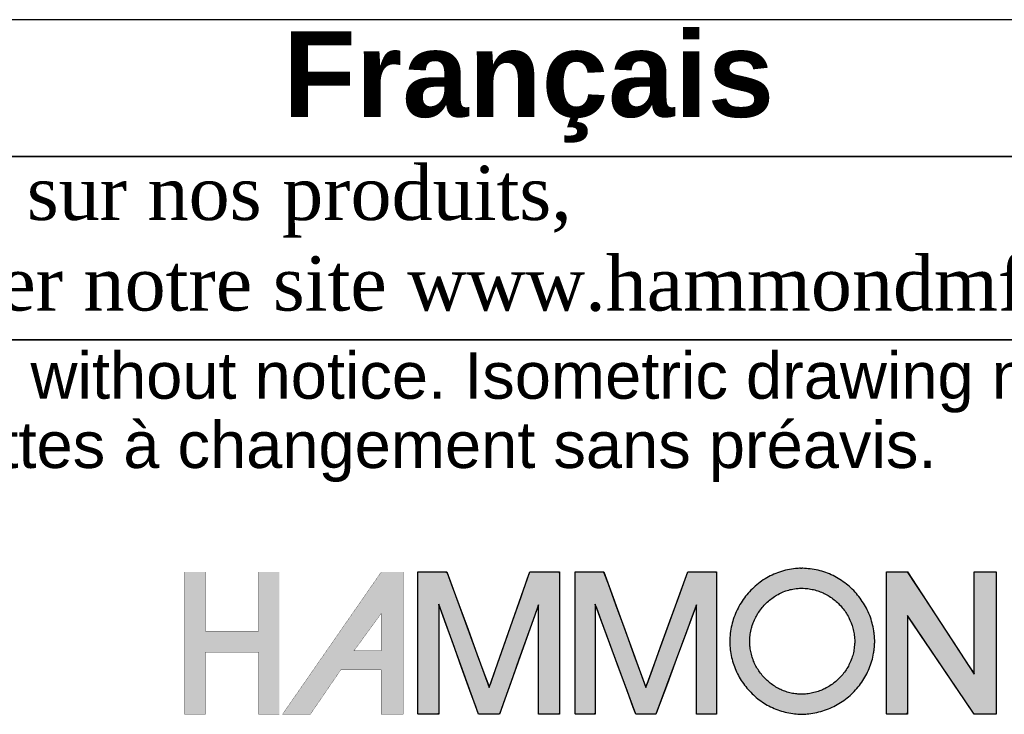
# Model space of a CAD drawing. Header units: inches. Extents: x 0 to 80, y 0 to 59.8.
# Tile 4 of 10: x 67.9 to 75.2, y 5.3 to 10.4. Entities that reach past the tile are written whole.
import ezdxf

# ---------------------------------------------------------------- set-up
doc = ezdxf.new("R2010")
doc.units = ezdxf.units.IN
doc.header["$MEASUREMENT"] = 0
doc.layers.add('Default', color=7, linetype='Continuous')

# ---------------------------------------------------------------- blocks, each defined once
blk = doc.blocks.new('Block1')
at = {"layer": 'Default', "linetype": 'Continuous'}
for points in [[(1.3629, 1.2145), (1.3629, 1.1253), (1.2832, 1.1253), (1.2832, 1.2145), (1.2517, 1.2145), (1.2517, 1.0005), (1.2832, 1.0005), (1.2832, 1.0939), (1.3629, 1.0939), (1.3629, 1.0939), (1.3629, 1.0005), (1.3943, 1.0005), (1.3943, 1.2145)], [(1.6025, 1.2145), (1.6025, 1.1948), (1.6025, 1.175), (1.6025, 1.1553), (1.6025, 1.1356), (1.6025, 1.1159), (1.6025, 1.0962), (1.6025, 1.0794), (1.6025, 1.0686), (1.6025, 1.0579), (1.6025, 1.0471), (1.6025, 1.0363), (1.6025, 1.0255), (1.6025, 1.0147), (1.6025, 1.0106), (1.6025, 1.0091), (1.6024, 1.007), (1.6024, 1.0047), (1.6024, 1.0026), (1.6026, 1.0011), (1.6029, 1.0005), (1.6075, 1.0005), (1.6122, 1.0005), (1.6169, 1.0005), (1.6215, 1.0005), (1.6262, 1.0005), (1.6309, 1.0005), (1.634, 1.0017), (1.634, 1.0178), (1.634, 1.0472), (1.634, 1.0834), (1.634, 1.1196), (1.634, 1.149), (1.634, 1.165), (1.6357, 1.1616), (1.6433, 1.1403), (1.655, 1.1079), (1.6683, 1.071), (1.6808, 1.0363), (1.6901, 1.0106), (1.6937, 1.0005), (1.6957, 1.0005), (1.7005, 1.0005), (1.7071, 1.0005), (1.7141, 1.0005), (1.7203, 1.0005), (1.7243, 1.0005), (1.7257, 1.0017), (1.7313, 1.0177), (1.7418, 1.0469), (1.7546, 1.0829), (1.7674, 1.1188), (1.7779, 1.1481), (1.7835, 1.164), (1.784, 1.1606), (1.784, 1.1395), (1.784, 1.1072), (1.784, 1.0706), (1.784, 1.0361), (1.784, 1.0105), (1.784, 1.0005), (1.7859, 1.0005), (1.7908, 1.0005), (1.7974, 1.0005), (1.8044, 1.0005), (1.8105, 1.0005), (1.8146, 1.0005), (1.8154, 1.0021), (1.8154, 1.0228), (1.8154, 1.0608), (1.8154, 1.1075), (1.8154, 1.1542), (1.8154, 1.1922), (1.8154, 1.2129), (1.8142, 1.2145), (1.8085, 1.2145), (1.7997, 1.2145), (1.7898, 1.2145), (1.7805, 1.2145), (1.7735, 1.2145), (1.7708, 1.2145), (1.7671, 1.2039), (1.7577, 1.177), (1.745, 1.1407), (1.7314, 1.102), (1.7195, 1.068), (1.7117, 1.0458), (1.7096, 1.0422), (1.7034, 1.0589), (1.692, 1.0898), (1.678, 1.1277), (1.6641, 1.1656), (1.6527, 1.1964), (1.6465, 1.2132), (1.6448, 1.2145), (1.6392, 1.2145), (1.6307, 1.2145), (1.621, 1.2145), (1.6119, 1.2145), (1.6052, 1.2145)], [(1.839, 1.2145), (1.839, 1.1948), (1.839, 1.175), (1.839, 1.1553), (1.839, 1.1356), (1.839, 1.1159), (1.839, 1.0962), (1.839, 1.0794), (1.839, 1.0686), (1.839, 1.0579), (1.839, 1.0471), (1.839, 1.0363), (1.839, 1.0255), (1.839, 1.0147), (1.839, 1.0106), (1.839, 1.009), (1.8389, 1.007), (1.8389, 1.0047), (1.839, 1.0026), (1.8391, 1.0011), (1.8394, 1.0005), (1.8439, 1.0005), (1.8484, 1.0005), (1.8529, 1.0005), (1.8574, 1.0005), (1.8619, 1.0005), (1.8664, 1.0005), (1.8694, 1.0017), (1.8694, 1.0178), (1.8694, 1.0472), (1.8694, 1.0834), (1.8694, 1.1196), (1.8694, 1.149), (1.8694, 1.165), (1.8711, 1.1616), (1.8789, 1.1403), (1.8908, 1.1079), (1.9044, 1.071), (1.9171, 1.0363), (1.9266, 1.0106), (1.9303, 1.0005), (1.9321, 1.0005), (1.9368, 1.0005), (1.9432, 1.0005), (1.95, 1.0005), (1.9559, 1.0005), (1.9598, 1.0005), (1.9611, 1.0017), (1.967, 1.0177), (1.9778, 1.0469), (1.9911, 1.0829), (2.0044, 1.1188), (2.0152, 1.1481), (2.0211, 1.164), (2.0215, 1.1606), (2.0215, 1.1395), (2.0215, 1.1072), (2.0215, 1.0706), (2.0215, 1.0361), (2.0215, 1.0105), (2.0215, 1.0005), (2.0234, 1.0005), (2.0281, 1.0005), (2.0345, 1.0005), (2.0412, 1.0005), (2.0472, 1.0005), (2.0511, 1.0005), (2.0519, 1.0021), (2.0519, 1.0228), (2.0519, 1.0608), (2.0519, 1.1075), (2.0519, 1.1542), (2.0519, 1.1922), (2.0519, 1.2129), (2.0507, 1.2145), (2.0451, 1.2145), (2.0366, 1.2145), (2.0269, 1.2145), (2.0178, 1.2145), (2.011, 1.2145), (2.0084, 1.2145), (2.0046, 1.2039), (1.9948, 1.177), (1.9816, 1.1407), (1.9676, 1.102), (1.9553, 1.068), (1.9472, 1.0458), (1.945, 1.0422), (1.9389, 1.0589), (1.9276, 1.0898), (1.9137, 1.1277), (1.8999, 1.1656), (1.8886, 1.1964), (1.8825, 1.2132), (1.8808, 1.2145), (1.8753, 1.2145), (1.8669, 1.2145), (1.8573, 1.2145), (1.8483, 1.2145), (1.8416, 1.2145)], [(2.3073, 1.2145), (2.3073, 1.1987), (2.3073, 1.1829), (2.3073, 1.1672), (2.3073, 1.1514), (2.3073, 1.1356), (2.3073, 1.1198), (2.3073, 1.1041), (2.3073, 1.0883), (2.3073, 1.0773), (2.3073, 1.0686), (2.3073, 1.06), (2.3073, 1.0514), (2.3073, 1.0428), (2.3073, 1.0341), (2.3073, 1.0255), (2.3073, 1.0169), (2.3073, 1.011), (2.3073, 1.0101), (2.3072, 1.0087), (2.3072, 1.007), (2.3072, 1.0052), (2.3072, 1.0034), (2.3073, 1.0019), (2.3074, 1.0009), (2.3077, 1.0005), (2.3114, 1.0005), (2.3151, 1.0005), (2.3188, 1.0005), (2.3226, 1.0005), (2.3263, 1.0005), (2.33, 1.0005), (2.3338, 1.0005), (2.3375, 1.0005), (2.3388, 1.0032), (2.3388, 1.016), (2.3388, 1.0364), (2.3388, 1.0614), (2.3388, 1.088), (2.3388, 1.1131), (2.3388, 1.1335), (2.3388, 1.1462), (2.3392, 1.1482), (2.3457, 1.1388), (2.358, 1.1205), (2.3742, 1.0967), (2.3921, 1.0703), (2.4097, 1.0444), (2.4248, 1.0221), (2.4354, 1.0064), (2.4394, 1.0005), (2.4407, 1.0005), (2.4442, 1.0005), (2.4492, 1.0005), (2.455, 1.0005), (2.4609, 1.0005), (2.4662, 1.0005), (2.4702, 1.0005), (2.4723, 1.0005), (2.4725, 1.0044), (2.4725, 1.0228), (2.4725, 1.0522), (2.4725, 1.0883), (2.4725, 1.1267), (2.4725, 1.1628), (2.4725, 1.1922), (2.4725, 1.2106), (2.4723, 1.2145), (2.4702, 1.2145), (2.4662, 1.2145), (2.4609, 1.2145), (2.455, 1.2145), (2.4492, 1.2145), (2.4442, 1.2145), (2.4407, 1.2145), (2.4394, 1.2145), (2.4394, 1.2084), (2.4394, 1.1922), (2.4394, 1.1691), (2.4394, 1.1423), (2.4394, 1.1149), (2.4394, 1.0902), (2.4394, 1.0714), (2.4394, 1.0616), (2.4376, 1.0636), (2.4289, 1.0768), (2.4151, 1.098), (2.3981, 1.1239), (2.3801, 1.1514), (2.3631, 1.1774), (2.3492, 1.1985), (2.3406, 1.2117), (2.3386, 1.2145), (2.3366, 1.2145), (2.3327, 1.2145), (2.3277, 1.2145), (2.3221, 1.2145), (2.3166, 1.2145), (2.3119, 1.2145), (2.3085, 1.2145)]]:
    blk.add_hatch(color=7, dxfattribs=at).paths.add_polyline_path(points)
h = blk.add_hatch(color=7, dxfattribs=at)
h.paths.add_polyline_path([(1.5475, 1.2145), (1.5467, 1.2133), (1.399, 1.0005), (1.441, 1.0005), (1.4866, 1.0671), (1.5475, 1.0671), (1.5475, 1.0005), (1.5805, 1.0005), (1.5805, 1.2145)])
h.paths.add_polyline_path([(1.5475, 1.096), (1.5475, 1.1521), (1.5066, 1.096)])
h = blk.add_hatch(color=7, dxfattribs=at)
edge = h.paths.add_edge_path()
edge.add_spline(control_points=[(2.1778, 1.2201), (2.1771, 1.22), (2.1759, 1.22), (2.1733, 1.2198), (2.1719, 1.2197), (2.1665, 1.2191), (2.1625, 1.2185), (2.1543, 1.2168), (2.1505, 1.2157), (2.1426, 1.2131), (2.139, 1.2116), (2.1316, 1.2081), (2.1281, 1.2062), (2.1212, 1.2019), (2.1179, 1.1996), (2.1115, 1.1946), (2.1085, 1.192), (2.1027, 1.1863), (2.1, 1.1834), (2.0948, 1.1772), (2.0924, 1.1739), (2.088, 1.1672), (2.0859, 1.1637), (2.0822, 1.1565), (2.0805, 1.1528), (2.0776, 1.1451), (2.0763, 1.1413), (2.0742, 1.1333), (2.0734, 1.1294), (2.0722, 1.1211), (2.0719, 1.117), (2.0716, 1.1086), (2.0718, 1.1046), (2.0724, 1.0965), (2.073, 1.0927), (2.0746, 1.0849), (2.0755, 1.0812), (2.0779, 1.0738), (2.0792, 1.0702), (2.0823, 1.0631), (2.0841, 1.0597), (2.0879, 1.053), (2.0899, 1.0498), (2.0944, 1.0435), (2.0968, 1.0405), (2.1018, 1.0348), (2.1045, 1.032), (2.1101, 1.0268), (2.113, 1.0244), (2.1192, 1.0198), (2.1223, 1.0177), (2.1289, 1.0137), (2.1322, 1.012), (2.1393, 1.0087), (2.1428, 1.0073), (2.1502, 1.0048), (2.1538, 1.0038), (2.1616, 1.0021), (2.1653, 1.0015), (2.1708, 1.0009), (2.1723, 1.0008), (2.1754, 1.0006), (2.1771, 1.0005), (2.1831, 1.0006), (2.1845, 1.0006), (2.1874, 1.0009), (2.189, 1.001), (2.1948, 1.0017), (2.1987, 1.0023), (2.2067, 1.0041), (2.2105, 1.0051), (2.2181, 1.0077), (2.2218, 1.0092), (2.229, 1.0126), (2.2325, 1.0144), (2.2393, 1.0185), (2.2425, 1.0207), (2.2488, 1.0255), (2.2518, 1.028), (2.2576, 1.0334), (2.2603, 1.0362), (2.2654, 1.0422), (2.2678, 1.0452), (2.2723, 1.0518), (2.2744, 1.0551), (2.2782, 1.0621), (2.2799, 1.0656), (2.2829, 1.073), (2.2842, 1.0767), (2.2864, 1.0845), (2.2873, 1.0884), (2.2883, 1.0945), (2.2886, 1.0964), (2.289, 1.1001), (2.2892, 1.1019), (2.2895, 1.1048), (2.2895, 1.1058), (2.2896, 1.1077), (2.2896, 1.1086), (2.2896, 1.1112), (2.2896, 1.1118), (2.2896, 1.1131), (2.2895, 1.1139), (2.2893, 1.1165), (2.2892, 1.1182), (2.2888, 1.1218), (2.2886, 1.1237), (2.2876, 1.1299), (2.2868, 1.1337), (2.2847, 1.1416), (2.2835, 1.1453), (2.2806, 1.1528), (2.2789, 1.1564), (2.2752, 1.1635), (2.2732, 1.1669), (2.2688, 1.1735), (2.2665, 1.1767), (2.2614, 1.1828), (2.2588, 1.1857), (2.2531, 1.1912), (2.2501, 1.1938), (2.2439, 1.1988), (2.2407, 1.201), (2.234, 1.2053), (2.2305, 1.2072), (2.2233, 1.2107), (2.2197, 1.2123), (2.2121, 1.215), (2.2084, 1.2161), (2.2004, 1.218), (2.1965, 1.2187), (2.1887, 1.2196), (2.1851, 1.2198), (2.1809, 1.2201), (2.1804, 1.2201), (2.18, 1.2201)], knot_values=[0, 0, 0, 0, 0.006253, 0.006253, 0.012505, 0.012505, 0.030829, 0.030829, 0.048882, 0.048882, 0.066764, 0.066764, 0.084548, 0.084548, 0.102286, 0.102286, 0.120012, 0.120012, 0.137747, 0.137747, 0.15551, 0.15551, 0.173315, 0.173315, 0.191184, 0.191184, 0.20915, 0.20915, 0.227262, 0.227262, 0.245593, 0.245593, 0.263702, 0.263702, 0.281026, 0.281026, 0.298163, 0.298163, 0.315172, 0.315172, 0.332097, 0.332097, 0.348969, 0.348969, 0.365805, 0.365805, 0.382621, 0.382621, 0.39943, 0.39943, 0.41625, 0.41625, 0.433104, 0.433104, 0.450033, 0.450033, 0.467091, 0.467091, 0.484355, 0.484355, 0.491212, 0.491212, 0.49807, 0.49807, 0.505746, 0.505746, 0.513421, 0.513421, 0.531337, 0.531337, 0.549023, 0.549023, 0.566548, 0.566548, 0.583962, 0.583962, 0.601305, 0.601305, 0.618607, 0.618607, 0.635893, 0.635893, 0.65319, 0.65319, 0.67053, 0.67053, 0.687954, 0.687954, 0.705517, 0.705517, 0.72329, 0.72329, 0.732328, 0.732328, 0.741367, 0.741367, 0.744906, 0.744906, 0.748446, 0.748446, 0.750825, 0.750825, 0.753204, 0.753204, 0.762224, 0.762224, 0.771244, 0.771244, 0.789037, 0.789037, 0.806664, 0.806664, 0.824184, 0.824184, 0.841639, 0.841639, 0.859056, 0.859056, 0.876456, 0.876456, 0.893855, 0.893855, 0.91127, 0.91127, 0.928728, 0.928728, 0.946265, 0.946265, 0.963936, 0.963936, 0.981815, 0.981815, 0.998218, 0.998218, 1, 1, 1, 1], degree=3, periodic=0)
edge.add_line((2.18, 1.2201), (2.1778, 1.2201))
edge = h.paths.add_edge_path()
edge.add_spline(control_points=[(2.1787, 1.1901), (2.1777, 1.19), (2.175, 1.1899), (2.171, 1.1894), (2.1669, 1.1888), (2.1623, 1.1879), (2.1584, 1.1868), (2.154, 1.1853), (2.1502, 1.1838), (2.146, 1.1818), (2.1424, 1.1798), (2.1384, 1.1773), (2.1351, 1.175), (2.1313, 1.172), (2.1283, 1.1694), (2.1248, 1.166), (2.1221, 1.163), (2.1189, 1.1593), (2.1165, 1.156), (2.1138, 1.152), (2.1118, 1.1485), (2.1096, 1.1442), (2.1079, 1.1404), (2.1061, 1.1359), (2.1049, 1.132), (2.1036, 1.1274), (2.1028, 1.1233), (2.1021, 1.1185), (2.1018, 1.1144), (2.1016, 1.1096), (2.1018, 1.1055), (2.1021, 1.1008), (2.1027, 1.0969), (2.1036, 1.0925), (2.1046, 1.0887), (2.106, 1.0844), (2.1073, 1.0808), (2.1091, 1.0766), (2.1109, 1.0731), (2.1131, 1.0692), (2.1152, 1.0659), (2.1179, 1.0622), (2.1203, 1.0592), (2.1233, 1.0557), (2.126, 1.053), (2.1294, 1.0499), (2.1323, 1.0474), (2.1359, 1.0447), (2.1391, 1.0426), (2.143, 1.0402), (2.1464, 1.0384), (2.1504, 1.0366), (2.154, 1.0351), (2.1582, 1.0337), (2.1619, 1.0327), (2.1662, 1.0318), (2.1701, 1.0312), (2.174, 1.0307), (2.177, 1.0306), (2.1801, 1.0304), (2.182, 1.0306), (2.1855, 1.0308), (2.1899, 1.0313), (2.1939, 1.0319), (2.1985, 1.033), (2.2024, 1.034), (2.2069, 1.0356), (2.2106, 1.037), (2.2149, 1.039), (2.2184, 1.0409), (2.2224, 1.0433), (2.2257, 1.0456), (2.2295, 1.0484), (2.2325, 1.0509), (2.2359, 1.0542), (2.2386, 1.057), (2.2417, 1.0606), (2.2441, 1.0637), (2.2468, 1.0675), (2.2489, 1.0709), (2.2511, 1.0749), (2.2528, 1.0785), (2.2545, 1.0828), (2.2559, 1.0866), (2.2571, 1.0911), (2.258, 1.095), (2.2588, 1.0997), (2.2592, 1.1038), (2.2595, 1.1071), (2.2596, 1.1086), (2.2596, 1.1102), (2.2596, 1.1109), (2.2596, 1.1119), (2.2593, 1.1149), (2.259, 1.119), (2.2583, 1.1237), (2.2574, 1.1276), (2.2562, 1.1322), (2.255, 1.136), (2.2533, 1.1404), (2.2516, 1.144), (2.2494, 1.1482), (2.2474, 1.1516), (2.2448, 1.1556), (2.2424, 1.1588), (2.2393, 1.1625), (2.2367, 1.1654), (2.2333, 1.1687), (2.2303, 1.1713), (2.2266, 1.1743), (2.2233, 1.1766), (2.2193, 1.1791), (2.2159, 1.181), (2.2117, 1.1831), (2.208, 1.1847), (2.2036, 1.1862), (2.1997, 1.1874), (2.1952, 1.1884), (2.1912, 1.1892), (2.1868, 1.1897), (2.1832, 1.1899), (2.1796, 1.1901), (2.1791, 1.1901), (2.1788, 1.1901), (2.1787, 1.1901)], knot_values=[0, 0, 0, 0, 0.012505, 0.012505, 0.030829, 0.030829, 0.048882, 0.048882, 0.066764, 0.066764, 0.084548, 0.084548, 0.102286, 0.102286, 0.120012, 0.120012, 0.137747, 0.137747, 0.15551, 0.15551, 0.173315, 0.173315, 0.191184, 0.191184, 0.20915, 0.20915, 0.227262, 0.227262, 0.245593, 0.245593, 0.263702, 0.263702, 0.281026, 0.281026, 0.298163, 0.298163, 0.315172, 0.315172, 0.332097, 0.332097, 0.348969, 0.348969, 0.365805, 0.365805, 0.382621, 0.382621, 0.39943, 0.39943, 0.41625, 0.41625, 0.433104, 0.433104, 0.450033, 0.450033, 0.467091, 0.467091, 0.484355, 0.484355, 0.49807, 0.49807, 0.49807, 0.513421, 0.513421, 0.531337, 0.531337, 0.549023, 0.549023, 0.566548, 0.566548, 0.583962, 0.583962, 0.601305, 0.601305, 0.618607, 0.618607, 0.635893, 0.635893, 0.65319, 0.65319, 0.67053, 0.67053, 0.687954, 0.687954, 0.705517, 0.705517, 0.72329, 0.72329, 0.741367, 0.741367, 0.748446, 0.748446, 0.748446, 0.753204, 0.753204, 0.771244, 0.771244, 0.789037, 0.789037, 0.806664, 0.806664, 0.824184, 0.824184, 0.841639, 0.841639, 0.859056, 0.859056, 0.876456, 0.876456, 0.893855, 0.893855, 0.91127, 0.91127, 0.928728, 0.928728, 0.946265, 0.946265, 0.963936, 0.963936, 0.981815, 0.981815, 0.998218, 0.998218, 0.998218, 1, 1, 1, 1], degree=3, periodic=0)
at = {"layer": 'Default', "color": 7, "linetype": 'Continuous'}
blk.add_line((2.1778, 1.2201), (2.18, 1.2201), dxfattribs=at)
at = {"layer": 'Default', "color": 7, "linetype": 'Continuous', "const_width": 0.00035}
for points in [[(1.3629, 1.2145), (1.3629, 1.1253), (1.2832, 1.1253), (1.2832, 1.2145), (1.2517, 1.2145), (1.2517, 1.0005), (1.2832, 1.0005), (1.2832, 1.0939), (1.3629, 1.0939), (1.3629, 1.0939), (1.3629, 1.0005), (1.3943, 1.0005), (1.3943, 1.2145), (1.3629, 1.2145)], [(1.5475, 1.2145), (1.5467, 1.2133), (1.399, 1.0005), (1.441, 1.0005), (1.4866, 1.0671), (1.5475, 1.0671), (1.5475, 1.0005), (1.5805, 1.0005), (1.5805, 1.2145), (1.5475, 1.2145)], [(1.5475, 1.096), (1.5066, 1.096), (1.5475, 1.1521), (1.5475, 1.096)]]:
    blk.add_lwpolyline(points, close=True, dxfattribs=at)
at = {"layer": 'Default', "color": 7, "linetype": 'Continuous'}
for points in [[(1.6025, 1.2145), (1.6052, 1.2145), (1.6119, 1.2145), (1.621, 1.2145), (1.6307, 1.2145), (1.6392, 1.2145), (1.6448, 1.2145), (1.6465, 1.2132), (1.6527, 1.1964), (1.6641, 1.1656), (1.678, 1.1277), (1.692, 1.0898), (1.7034, 1.0589), (1.7096, 1.0422), (1.7117, 1.0458), (1.7195, 1.068), (1.7314, 1.102), (1.745, 1.1407), (1.7577, 1.177), (1.7671, 1.2039), (1.7708, 1.2145), (1.7735, 1.2145), (1.7805, 1.2145), (1.7898, 1.2145), (1.7997, 1.2145), (1.8085, 1.2145), (1.8142, 1.2145), (1.8154, 1.2129), (1.8154, 1.1922), (1.8154, 1.1542), (1.8154, 1.1075), (1.8154, 1.0608), (1.8154, 1.0228), (1.8154, 1.0021), (1.8146, 1.0005), (1.8105, 1.0005), (1.8044, 1.0005), (1.7974, 1.0005), (1.7908, 1.0005), (1.7859, 1.0005), (1.784, 1.0005), (1.784, 1.0105), (1.784, 1.0361), (1.784, 1.0706), (1.784, 1.1072), (1.784, 1.1395), (1.784, 1.1606), (1.7835, 1.164), (1.7779, 1.1481), (1.7674, 1.1188), (1.7546, 1.0829), (1.7418, 1.0469), (1.7313, 1.0177), (1.7257, 1.0017), (1.7243, 1.0005), (1.7203, 1.0005), (1.7141, 1.0005), (1.7071, 1.0005), (1.7005, 1.0005), (1.6957, 1.0005), (1.6937, 1.0005), (1.6901, 1.0106), (1.6808, 1.0363), (1.6683, 1.071), (1.655, 1.1079), (1.6433, 1.1403), (1.6357, 1.1616), (1.634, 1.165), (1.634, 1.149), (1.634, 1.1196), (1.634, 1.0834), (1.634, 1.0472), (1.634, 1.0178), (1.634, 1.0017), (1.6309, 1.0005), (1.6262, 1.0005), (1.6215, 1.0005), (1.6169, 1.0005), (1.6122, 1.0005), (1.6075, 1.0005), (1.6029, 1.0005), (1.6026, 1.0011), (1.6024, 1.0026), (1.6024, 1.0047), (1.6024, 1.007), (1.6025, 1.0091), (1.6025, 1.0106), (1.6025, 1.0147), (1.6025, 1.0255), (1.6025, 1.0363), (1.6025, 1.0471), (1.6025, 1.0579), (1.6025, 1.0686), (1.6025, 1.0794), (1.6025, 1.0962), (1.6025, 1.1159), (1.6025, 1.1356), (1.6025, 1.1553), (1.6025, 1.175), (1.6025, 1.1948), (1.6025, 1.2145)], [(1.839, 1.2145), (1.8416, 1.2145), (1.8483, 1.2145), (1.8573, 1.2145), (1.8669, 1.2145), (1.8753, 1.2145), (1.8808, 1.2145), (1.8825, 1.2132), (1.8886, 1.1964), (1.8999, 1.1656), (1.9137, 1.1277), (1.9276, 1.0898), (1.9389, 1.0589), (1.945, 1.0422), (1.9472, 1.0458), (1.9553, 1.068), (1.9676, 1.102), (1.9816, 1.1407), (1.9948, 1.177), (2.0046, 1.2039), (2.0084, 1.2145), (2.011, 1.2145), (2.0178, 1.2145), (2.0269, 1.2145), (2.0366, 1.2145), (2.0451, 1.2145), (2.0507, 1.2145), (2.0519, 1.2129), (2.0519, 1.1922), (2.0519, 1.1542), (2.0519, 1.1075), (2.0519, 1.0608), (2.0519, 1.0228), (2.0519, 1.0021), (2.0511, 1.0005), (2.0472, 1.0005), (2.0412, 1.0005), (2.0345, 1.0005), (2.0281, 1.0005), (2.0234, 1.0005), (2.0215, 1.0005), (2.0215, 1.0105), (2.0215, 1.0361), (2.0215, 1.0706), (2.0215, 1.1072), (2.0215, 1.1395), (2.0215, 1.1606), (2.0211, 1.164), (2.0152, 1.1481), (2.0044, 1.1188), (1.9911, 1.0829), (1.9778, 1.0469), (1.967, 1.0177), (1.9611, 1.0017), (1.9598, 1.0005), (1.9559, 1.0005), (1.95, 1.0005), (1.9432, 1.0005), (1.9368, 1.0005), (1.9321, 1.0005), (1.9303, 1.0005), (1.9266, 1.0106), (1.9171, 1.0363), (1.9044, 1.071), (1.8908, 1.1079), (1.8789, 1.1403), (1.8711, 1.1616), (1.8694, 1.165), (1.8694, 1.149), (1.8694, 1.1196), (1.8694, 1.0834), (1.8694, 1.0472), (1.8694, 1.0178), (1.8694, 1.0017), (1.8664, 1.0005), (1.8619, 1.0005), (1.8574, 1.0005), (1.8529, 1.0005), (1.8484, 1.0005), (1.8439, 1.0005), (1.8394, 1.0005), (1.8391, 1.0011), (1.839, 1.0026), (1.8389, 1.0047), (1.8389, 1.007), (1.839, 1.009), (1.839, 1.0106), (1.839, 1.0147), (1.839, 1.0255), (1.839, 1.0363), (1.839, 1.0471), (1.839, 1.0579), (1.839, 1.0686), (1.839, 1.0794), (1.839, 1.0962), (1.839, 1.1159), (1.839, 1.1356), (1.839, 1.1553), (1.839, 1.175), (1.839, 1.1948), (1.839, 1.2145)], [(2.3073, 1.2145), (2.3085, 1.2145), (2.3119, 1.2145), (2.3166, 1.2145), (2.3221, 1.2145), (2.3277, 1.2145), (2.3327, 1.2145), (2.3366, 1.2145), (2.3386, 1.2145), (2.3406, 1.2117), (2.3492, 1.1985), (2.3631, 1.1774), (2.3801, 1.1514), (2.3981, 1.1239), (2.4151, 1.098), (2.4289, 1.0768), (2.4376, 1.0636), (2.4394, 1.0616), (2.4394, 1.0714), (2.4394, 1.0902), (2.4394, 1.1149), (2.4394, 1.1423), (2.4394, 1.1691), (2.4394, 1.1922), (2.4394, 1.2084), (2.4394, 1.2145), (2.4407, 1.2145), (2.4442, 1.2145), (2.4492, 1.2145), (2.455, 1.2145), (2.4609, 1.2145), (2.4662, 1.2145), (2.4702, 1.2145), (2.4723, 1.2145), (2.4725, 1.2106), (2.4725, 1.1922), (2.4725, 1.1628), (2.4725, 1.1267), (2.4725, 1.0883), (2.4725, 1.0522), (2.4725, 1.0228), (2.4725, 1.0044), (2.4723, 1.0005), (2.4702, 1.0005), (2.4662, 1.0005), (2.4609, 1.0005), (2.455, 1.0005), (2.4492, 1.0005), (2.4442, 1.0005), (2.4407, 1.0005), (2.4394, 1.0005), (2.4354, 1.0064), (2.4248, 1.0221), (2.4097, 1.0444), (2.3921, 1.0703), (2.3742, 1.0967), (2.358, 1.1205), (2.3457, 1.1388), (2.3392, 1.1482), (2.3388, 1.1462), (2.3388, 1.1335), (2.3388, 1.1131), (2.3388, 1.088), (2.3388, 1.0614), (2.3388, 1.0364), (2.3388, 1.016), (2.3388, 1.0032), (2.3375, 1.0005), (2.3338, 1.0005), (2.33, 1.0005), (2.3263, 1.0005), (2.3226, 1.0005), (2.3188, 1.0005), (2.3151, 1.0005), (2.3114, 1.0005), (2.3077, 1.0005), (2.3074, 1.0009), (2.3073, 1.0019), (2.3072, 1.0034), (2.3072, 1.0052), (2.3072, 1.007), (2.3072, 1.0087), (2.3073, 1.0101), (2.3073, 1.011), (2.3073, 1.0169), (2.3073, 1.0255), (2.3073, 1.0341), (2.3073, 1.0428), (2.3073, 1.0514), (2.3073, 1.06), (2.3073, 1.0686), (2.3073, 1.0773), (2.3073, 1.0883), (2.3073, 1.1041), (2.3073, 1.1198), (2.3073, 1.1356), (2.3073, 1.1514), (2.3073, 1.1672), (2.3073, 1.1829), (2.3073, 1.1987), (2.3073, 1.2145)]]:
    blk.add_lwpolyline(points, close=True, dxfattribs=at)
for points, knots in [([(1.634, 1.0005), (1.6236, 1.0005), (1.6132, 1.0005), (1.6029, 1.0005), (1.6021, 1.0005), (1.6025, 1.0101), (1.6025, 1.0111), (1.6025, 1.0351), (1.6025, 1.0591), (1.6025, 1.083), (1.6025, 1.1268), (1.6025, 1.1707), (1.6025, 1.2145)], [0, 0, 0, 0, 0.25, 0.25, 0.25, 0.5, 0.5, 0.5, 0.75, 0.75, 0.75, 1, 1, 1, 1]), ([(1.8694, 1.0005), (1.8594, 1.0005), (1.8494, 1.0005), (1.8394, 1.0005), (1.8386, 1.0005), (1.839, 1.0101), (1.839, 1.0111), (1.839, 1.0351), (1.839, 1.0591), (1.839, 1.083), (1.839, 1.1268), (1.839, 1.1707), (1.839, 1.2145)], [0, 0, 0, 0, 0.25, 0.25, 0.25, 0.5, 0.5, 0.5, 0.75, 0.75, 0.75, 1, 1, 1, 1]), ([(2.1778, 1.2201), (2.1771, 1.22), (2.1759, 1.22), (2.1733, 1.2198), (2.1719, 1.2197), (2.1665, 1.2191), (2.1625, 1.2185), (2.1543, 1.2168), (2.1505, 1.2157), (2.1426, 1.2131), (2.139, 1.2116), (2.1316, 1.2081), (2.1281, 1.2062), (2.1212, 1.2019), (2.1179, 1.1996), (2.1115, 1.1946), (2.1085, 1.192), (2.1027, 1.1863), (2.1, 1.1834), (2.0948, 1.1772), (2.0924, 1.1739), (2.088, 1.1672), (2.0859, 1.1637), (2.0822, 1.1565), (2.0805, 1.1528), (2.0776, 1.1451), (2.0763, 1.1413), (2.0742, 1.1333), (2.0734, 1.1294), (2.0722, 1.1211), (2.0719, 1.117), (2.0716, 1.1086), (2.0718, 1.1046), (2.0724, 1.0965), (2.073, 1.0927), (2.0746, 1.0849), (2.0755, 1.0812), (2.0779, 1.0738), (2.0792, 1.0702), (2.0823, 1.0631), (2.0841, 1.0597), (2.0879, 1.053), (2.0899, 1.0498), (2.0944, 1.0435), (2.0968, 1.0405), (2.1018, 1.0348), (2.1045, 1.032), (2.1101, 1.0268), (2.113, 1.0244), (2.1192, 1.0198), (2.1223, 1.0177), (2.1289, 1.0137), (2.1322, 1.012), (2.1393, 1.0087), (2.1428, 1.0073), (2.1502, 1.0048), (2.1538, 1.0038), (2.1616, 1.0021), (2.1653, 1.0015), (2.1708, 1.0009), (2.1723, 1.0008), (2.1754, 1.0006), (2.1771, 1.0005), (2.1831, 1.0006), (2.1845, 1.0006), (2.1874, 1.0009), (2.189, 1.001), (2.1948, 1.0017), (2.1987, 1.0023), (2.2067, 1.0041), (2.2105, 1.0051), (2.2181, 1.0077), (2.2218, 1.0092), (2.229, 1.0126), (2.2325, 1.0144), (2.2393, 1.0185), (2.2425, 1.0207), (2.2488, 1.0255), (2.2518, 1.028), (2.2576, 1.0334), (2.2603, 1.0362), (2.2654, 1.0422), (2.2678, 1.0452), (2.2723, 1.0518), (2.2744, 1.0551), (2.2782, 1.0621), (2.2799, 1.0656), (2.2829, 1.073), (2.2842, 1.0767), (2.2864, 1.0845), (2.2873, 1.0884), (2.2883, 1.0945), (2.2886, 1.0964), (2.289, 1.1001), (2.2892, 1.1019), (2.2895, 1.1048), (2.2895, 1.1058), (2.2896, 1.1077), (2.2896, 1.1086), (2.2896, 1.1112), (2.2896, 1.1118), (2.2896, 1.1131), (2.2895, 1.1139), (2.2893, 1.1165), (2.2892, 1.1182), (2.2888, 1.1218), (2.2886, 1.1237), (2.2876, 1.1299), (2.2868, 1.1337), (2.2847, 1.1416), (2.2835, 1.1453), (2.2806, 1.1528), (2.2789, 1.1564), (2.2752, 1.1635), (2.2732, 1.1669), (2.2688, 1.1735), (2.2665, 1.1767), (2.2614, 1.1828), (2.2588, 1.1857), (2.2531, 1.1912), (2.2501, 1.1938), (2.2439, 1.1988), (2.2407, 1.201), (2.234, 1.2053), (2.2305, 1.2072), (2.2233, 1.2107), (2.2197, 1.2123), (2.2121, 1.215), (2.2084, 1.2161), (2.2004, 1.218), (2.1965, 1.2187), (2.1887, 1.2196), (2.1851, 1.2198), (2.1809, 1.2201), (2.1804, 1.2201), (2.18, 1.2201)], [0, 0, 0, 0, 0.006253, 0.006253, 0.012505, 0.012505, 0.030829, 0.030829, 0.048882, 0.048882, 0.066764, 0.066764, 0.084548, 0.084548, 0.102286, 0.102286, 0.120012, 0.120012, 0.137747, 0.137747, 0.15551, 0.15551, 0.173315, 0.173315, 0.191184, 0.191184, 0.20915, 0.20915, 0.227262, 0.227262, 0.245593, 0.245593, 0.263702, 0.263702, 0.281026, 0.281026, 0.298163, 0.298163, 0.315172, 0.315172, 0.332097, 0.332097, 0.348969, 0.348969, 0.365805, 0.365805, 0.382621, 0.382621, 0.39943, 0.39943, 0.41625, 0.41625, 0.433104, 0.433104, 0.450033, 0.450033, 0.467091, 0.467091, 0.484355, 0.484355, 0.491212, 0.491212, 0.49807, 0.49807, 0.505746, 0.505746, 0.513421, 0.513421, 0.531337, 0.531337, 0.549023, 0.549023, 0.566548, 0.566548, 0.583962, 0.583962, 0.601305, 0.601305, 0.618607, 0.618607, 0.635893, 0.635893, 0.65319, 0.65319, 0.67053, 0.67053, 0.687954, 0.687954, 0.705517, 0.705517, 0.72329, 0.72329, 0.732328, 0.732328, 0.741367, 0.741367, 0.744906, 0.744906, 0.748446, 0.748446, 0.750825, 0.750825, 0.753204, 0.753204, 0.762224, 0.762224, 0.771244, 0.771244, 0.789037, 0.789037, 0.806664, 0.806664, 0.824184, 0.824184, 0.841639, 0.841639, 0.859056, 0.859056, 0.876456, 0.876456, 0.893855, 0.893855, 0.91127, 0.91127, 0.928728, 0.928728, 0.946265, 0.946265, 0.963936, 0.963936, 0.981815, 0.981815, 0.998218, 0.998218, 1, 1, 1, 1]), ([(2.3388, 1.0005), (2.3284, 1.0005), (2.318, 1.0005), (2.3077, 1.0005), (2.3069, 1.0005), (2.3073, 1.0101), (2.3073, 1.0111), (2.3073, 1.0351), (2.3073, 1.0591), (2.3073, 1.083), (2.3073, 1.1268), (2.3073, 1.1707), (2.3073, 1.2145)], [0, 0, 0, 0, 0.25, 0.25, 0.25, 0.5, 0.5, 0.5, 0.75, 0.75, 0.75, 1, 1, 1, 1]), ([(2.1787, 1.1901), (2.1777, 1.19), (2.175, 1.1899), (2.171, 1.1894), (2.1669, 1.1888), (2.1623, 1.1879), (2.1584, 1.1868), (2.154, 1.1853), (2.1502, 1.1838), (2.146, 1.1818), (2.1424, 1.1798), (2.1384, 1.1773), (2.1351, 1.175), (2.1313, 1.172), (2.1283, 1.1694), (2.1248, 1.166), (2.1221, 1.163), (2.1189, 1.1593), (2.1165, 1.156), (2.1138, 1.152), (2.1118, 1.1485), (2.1096, 1.1442), (2.1079, 1.1404), (2.1061, 1.1359), (2.1049, 1.132), (2.1036, 1.1274), (2.1028, 1.1233), (2.1021, 1.1185), (2.1018, 1.1144), (2.1016, 1.1096), (2.1018, 1.1055), (2.1021, 1.1008), (2.1027, 1.0969), (2.1036, 1.0925), (2.1046, 1.0887), (2.106, 1.0844), (2.1073, 1.0808), (2.1091, 1.0766), (2.1109, 1.0731), (2.1131, 1.0692), (2.1152, 1.0659), (2.1179, 1.0622), (2.1203, 1.0592), (2.1233, 1.0557), (2.126, 1.053), (2.1294, 1.0499), (2.1323, 1.0474), (2.1359, 1.0447), (2.1391, 1.0426), (2.143, 1.0402), (2.1464, 1.0384), (2.1504, 1.0366), (2.154, 1.0351), (2.1582, 1.0337), (2.1619, 1.0327), (2.1662, 1.0318), (2.1701, 1.0312), (2.174, 1.0307), (2.177, 1.0306), (2.1801, 1.0304), (2.182, 1.0306), (2.1855, 1.0308), (2.1899, 1.0313), (2.1939, 1.0319), (2.1985, 1.033), (2.2024, 1.034), (2.2069, 1.0356), (2.2106, 1.037), (2.2149, 1.039), (2.2184, 1.0409), (2.2224, 1.0433), (2.2257, 1.0456), (2.2295, 1.0484), (2.2325, 1.0509), (2.2359, 1.0542), (2.2386, 1.057), (2.2417, 1.0606), (2.2441, 1.0637), (2.2468, 1.0675), (2.2489, 1.0709), (2.2511, 1.0749), (2.2528, 1.0785), (2.2545, 1.0828), (2.2559, 1.0866), (2.2571, 1.0911), (2.258, 1.095), (2.2588, 1.0997), (2.2592, 1.1038), (2.2595, 1.1071), (2.2596, 1.1086), (2.2596, 1.1102), (2.2596, 1.1109), (2.2596, 1.1119), (2.2593, 1.1149), (2.259, 1.119), (2.2583, 1.1237), (2.2574, 1.1276), (2.2562, 1.1322), (2.255, 1.136), (2.2533, 1.1404), (2.2516, 1.144), (2.2494, 1.1482), (2.2474, 1.1516), (2.2448, 1.1556), (2.2424, 1.1588), (2.2393, 1.1625), (2.2367, 1.1654), (2.2333, 1.1687), (2.2303, 1.1713), (2.2266, 1.1743), (2.2233, 1.1766), (2.2193, 1.1791), (2.2159, 1.181), (2.2117, 1.1831), (2.208, 1.1847), (2.2036, 1.1862), (2.1997, 1.1874), (2.1952, 1.1884), (2.1912, 1.1892), (2.1868, 1.1897), (2.1832, 1.1899), (2.1796, 1.1901), (2.1791, 1.1901), (2.1788, 1.1901), (2.1787, 1.1901)], [0, 0, 0, 0, 0.012505, 0.012505, 0.030829, 0.030829, 0.048882, 0.048882, 0.066764, 0.066764, 0.084548, 0.084548, 0.102286, 0.102286, 0.120012, 0.120012, 0.137747, 0.137747, 0.15551, 0.15551, 0.173315, 0.173315, 0.191184, 0.191184, 0.20915, 0.20915, 0.227262, 0.227262, 0.245593, 0.245593, 0.263702, 0.263702, 0.281026, 0.281026, 0.298163, 0.298163, 0.315172, 0.315172, 0.332097, 0.332097, 0.348969, 0.348969, 0.365805, 0.365805, 0.382621, 0.382621, 0.39943, 0.39943, 0.41625, 0.41625, 0.433104, 0.433104, 0.450033, 0.450033, 0.467091, 0.467091, 0.484355, 0.484355, 0.49807, 0.49807, 0.49807, 0.513421, 0.513421, 0.531337, 0.531337, 0.549023, 0.549023, 0.566548, 0.566548, 0.583962, 0.583962, 0.601305, 0.601305, 0.618607, 0.618607, 0.635893, 0.635893, 0.65319, 0.65319, 0.67053, 0.67053, 0.687954, 0.687954, 0.705517, 0.705517, 0.72329, 0.72329, 0.741367, 0.741367, 0.748446, 0.748446, 0.748446, 0.753204, 0.753204, 0.771244, 0.771244, 0.789037, 0.789037, 0.806664, 0.806664, 0.824184, 0.824184, 0.841639, 0.841639, 0.859056, 0.859056, 0.876456, 0.876456, 0.893855, 0.893855, 0.91127, 0.91127, 0.928728, 0.928728, 0.946265, 0.946265, 0.963936, 0.963936, 0.981815, 0.981815, 0.998218, 0.998218, 0.998218, 1, 1, 1, 1])]:
    blk.add_open_spline(points, degree=3, knots=knots, dxfattribs=at)
for points in [[(1.6025, 1.2145), (1.6025, 1.2145), (1.646, 1.2145), (1.646, 1.2145)], [(1.646, 1.2145), (1.646, 1.2145), (1.71, 1.0409), (1.71, 1.0409)], [(1.71, 1.0409), (1.71, 1.0409), (1.7708, 1.2145), (1.7708, 1.2145)], [(1.7708, 1.2145), (1.7708, 1.2145), (1.8154, 1.2145), (1.8154, 1.2145)], [(1.8154, 1.2145), (1.8154, 1.2145), (1.8154, 1.0005), (1.8154, 1.0005)], [(1.839, 1.2145), (1.839, 1.2145), (1.882, 1.2145), (1.882, 1.2145)], [(1.882, 1.2145), (1.882, 1.2145), (1.9455, 1.0409), (1.9455, 1.0409)], [(1.9455, 1.0409), (1.9455, 1.0409), (2.0084, 1.2145), (2.0084, 1.2145)], [(2.0084, 1.2145), (2.0084, 1.2145), (2.0519, 1.2145), (2.0519, 1.2145)], [(2.0519, 1.2145), (2.0519, 1.2145), (2.0519, 1.0005), (2.0519, 1.0005)], [(2.3073, 1.2145), (2.3073, 1.2145), (2.3388, 1.2145), (2.3388, 1.2145)], [(2.3388, 1.2145), (2.3388, 1.2145), (2.4394, 1.0608), (2.4394, 1.0608)], [(2.4394, 1.0608), (2.4394, 1.0608), (2.4394, 1.2145), (2.4394, 1.2145)], [(2.4394, 1.2145), (2.4394, 1.2145), (2.4725, 1.2145), (2.4725, 1.2145)], [(2.4725, 1.2145), (2.4725, 1.2145), (2.4725, 1.0005), (2.4725, 1.0005)], [(1.6937, 1.0005), (1.6937, 1.0005), (1.634, 1.1662), (1.634, 1.1662)], [(1.634, 1.1662), (1.634, 1.1662), (1.634, 1.0005), (1.634, 1.0005)], [(1.784, 1.1652), (1.784, 1.1652), (1.7252, 1.0005), (1.7252, 1.0005)], [(1.784, 1.0005), (1.784, 1.0005), (1.784, 1.1652), (1.784, 1.1652)], [(1.9303, 1.0005), (1.9303, 1.0005), (1.8694, 1.1662), (1.8694, 1.1662)], [(1.8694, 1.1662), (1.8694, 1.1662), (1.8694, 1.0005), (1.8694, 1.0005)], [(2.0215, 1.1652), (2.0215, 1.1652), (1.9607, 1.0005), (1.9607, 1.0005)], [(2.0215, 1.0005), (2.0215, 1.0005), (2.0215, 1.1652), (2.0215, 1.1652)], [(2.4394, 1.0005), (2.4394, 1.0005), (2.3388, 1.1489), (2.3388, 1.1489)], [(2.3388, 1.1489), (2.3388, 1.1489), (2.3388, 1.0005), (2.3388, 1.0005)], [(1.7252, 1.0005), (1.7252, 1.0005), (1.6937, 1.0005), (1.6937, 1.0005)], [(1.8154, 1.0005), (1.8154, 1.0005), (1.784, 1.0005), (1.784, 1.0005)], [(1.9607, 1.0005), (1.9607, 1.0005), (1.9303, 1.0005), (1.9303, 1.0005)], [(2.0519, 1.0005), (2.0519, 1.0005), (2.0215, 1.0005), (2.0215, 1.0005)], [(2.4725, 1.0005), (2.4725, 1.0005), (2.4394, 1.0005), (2.4394, 1.0005)]]:
    blk.add_open_spline(points, degree=3, dxfattribs=at)
blk = doc.blocks.new('Block13')
at = {"layer": 'Default', "color": 7, "linetype": 'Continuous'}
blk.add_line((0, 1.6479), (3.5155, 1.6479), dxfattribs=at)
at = {"layer": 'Default', "color": 7}
blk.add_blockref('Block1', (0.0371, 0.0841), dxfattribs=at)
at = {"layer": 'Default', "char_height": 0.07, "attachment_point": 1}
for s, insert, width in [('{\\fArial|b0||i0||c0|p34;\\C7;\\W1.;\\T1.;Data subject to change without notice. Isometric drawing not to scale.}', (0.0298, 1.6292), 3.486391), ('{\\fArial|b0||i0||c0|p34;\\C7;\\W1.;\\T1.;Les données sont sujettes à changement sans préavis.}', (0.0334, 1.525), 3.235631)]:
    blk.add_mtext(s, dxfattribs=dict(at, insert=insert, width=width))
blk = doc.blocks.new('Block11')
at = {"layer": 'Default', "color": 7}
blk.add_blockref('Block13', (0, 0), dxfattribs=at)
blk = doc.blocks.new('Block10')
at = {"layer": 'Default', "color": 7}
blk.add_blockref('Block11', (0, 0), dxfattribs=at)
blk = doc.blocks.new('Block2')
at = {"layer": 'Default', "color": 7, "xscale": 15, "yscale": 15, "zscale": 15}
blk.add_blockref('Block10', (-52.744, 0), dxfattribs=at)
blk = doc.blocks.new('Block222')
at = {"layer": 'Default', "color": 7}
blk.add_blockref('Block2', (106.578, -49.503), dxfattribs=at)

msp = doc.modelspace()

# ---------------------------------------------------------------- linework, layer by layer
at = {"layer": 'Default', "color": 7, "linetype": 'Continuous'}
for points in [[(62.8636, 10.3817), (62.8636, 9.3787), (80.0004, 9.3787), (80.0004, 10.3817), (62.8636, 10.3817)], [(62.8639, 9.3776), (62.8639, 8.0367), (79.9938, 8.0367), (79.9938, 9.3776), (62.8639, 9.3776)]]:
    msp.add_lwpolyline(points, dxfattribs=at)

# ---------------------------------------------------------------- block references
at = {"layer": 'Default', "color": 7, "xscale": 0.325, "yscale": 0.325, "zscale": 0.325}
msp.add_blockref('Block222', (45.3678, 16.0888), dxfattribs=at)

# ---------------------------------------------------------------- texts
at = {"layer": 'Default'}
for s, insert, char_height, width, attachment_point in [('{\\fArial|b1||i0||c0|p34;\\C7;\\W1.;  }{\\fArial|b1||i0||c0|p34;\\C7;\\W1.;Français                                                         }', (71.4251, 9.8871), 0.626875, 17.308181, 5), ('{\\fTimes New Roman|b0||i0||c0|p34;\\C7;\\W1.; Pour tous les détails sur nos produits, \\P}{\\fTimes New Roman|b0||i0||c0|p34;\\C7;\\W1.; svp veuillez consulter notre site www.hammondmfg.com                      }', (62.857, 8.7141), 0.3985, 17.301133, 4)]:
    msp.add_mtext(s, dxfattribs=dict(at, insert=insert, char_height=char_height, width=width, attachment_point=attachment_point))

doc.saveas('drawing.dxf')
